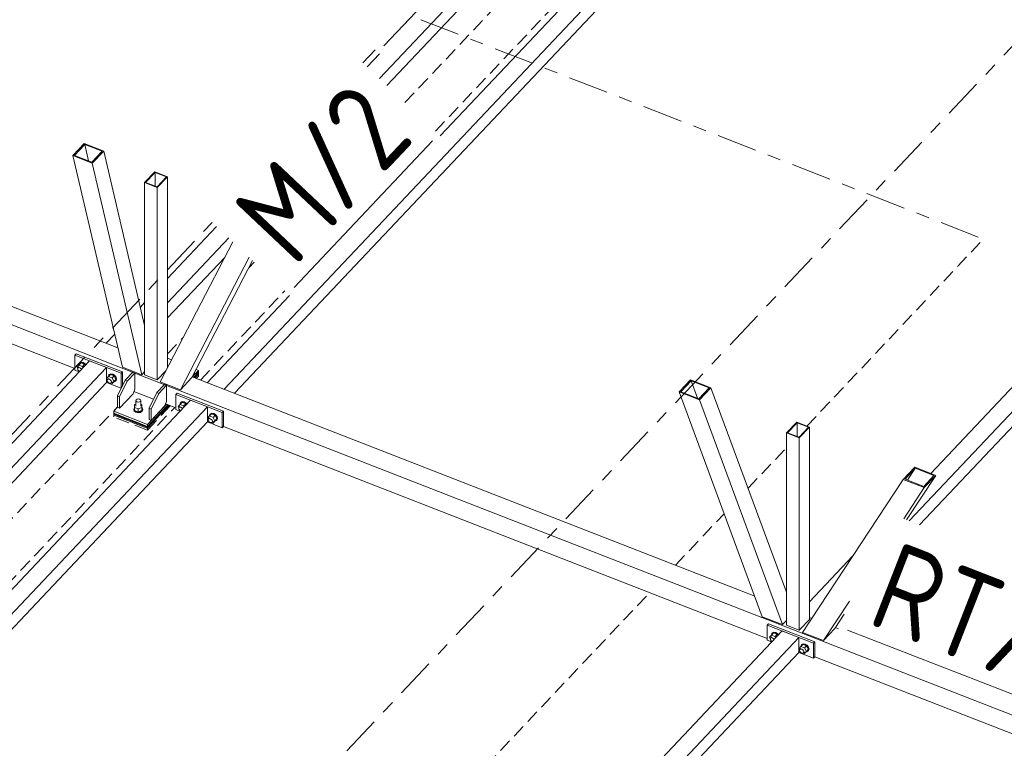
# Model space of a CAD drawing. Header units: millimetres. Extents: x -681 to 506, y -45 to 794.
# Tile 159 of 256: x -19 to 25, y 247 to 280. Entities that reach past the tile are written whole.
import ezdxf

# ---------------------------------------------------------------- set-up
doc = ezdxf.new("R2010")
doc.units = ezdxf.units.MM
doc.header["$LTSCALE"] = 0.6
for name, pattern in [('VERDECKT2', [1.5, 1, -0.5]), ('XKITLINE00', [0]), ('XKITLINE03', [6, 3, -1, 1, -1])]:
    doc.linetypes.add(name, pattern=pattern)
for name, color, linetype, lineweight in [('Bolt', 7, 'Continuous', 0), ('Part', 2, 'Continuous', 0), ('PartMark', 3, 'Continuous', 0), ('S-GRID', 1, 'Continuous', 0)]:
    doc.layers.add(name, color=color, linetype=linetype, lineweight=lineweight)
doc.styles.add('ISOCPEUR', font='ISOCPEUR.TTF')

msp = doc.modelspace()

# ---------------------------------------------------------------- linework, layer by layer
at = {"layer": 'Bolt', "color": 3, "linetype": 'XKITLINE00', "lineweight": 0}
for p, q in [((-16.577, 264.592), (-16.495, 264.688)), ((-16.547, 264.535), (-16.577, 264.592)), ((-16.554, 264.517), (-16.541, 264.554)), ((-16.541, 264.469), (-16.554, 264.517)), ((-16.541, 264.554), (-16.495, 264.603)), ((-16.541, 264.554), (-16.506, 264.572)), ((-16.506, 264.424), (-16.541, 264.469)), ((-16.506, 264.572), (-16.459, 264.565)), ((-16.466, 264.399), (-16.506, 264.424)), ((-16.496, 264.695), (-16.472, 264.764)), ((-16.494, 264.688), (-16.496, 264.695)), ((-16.495, 264.688), (-16.402, 264.786)), ((-16.33, 264.624), (-16.495, 264.688)), ((-16.472, 264.764), (-16.408, 264.797)), ((-16.472, 264.764), (-16.455, 264.782)), ((-16.459, 264.565), (-16.411, 264.535)), ((-16.391, 264.815), (-16.455, 264.782)), ((-16.411, 264.535), (-16.378, 264.492)), ((-16.408, 264.797), (-16.32, 264.783)), ((-16.238, 264.722), (-16.402, 264.786)), ((-16.303, 264.802), (-16.391, 264.815)), ((-16.33, 264.624), (-16.238, 264.722)), ((-16.303, 264.571), (-16.33, 264.624)), ((-16.32, 264.783), (-16.232, 264.728)), ((-16.215, 264.746), (-16.303, 264.802)), ((-16.211, 264.669), (-16.238, 264.722)), ((-16.232, 264.728), (-16.198, 264.683)), ((-16.18, 264.702), (-16.215, 264.746)), ((-15.247, 264.074), (-15.165, 264.169)), ((-15.217, 264.016), (-15.247, 264.074)), ((-15.224, 263.998), (-15.211, 264.035)), ((-15.211, 263.95), (-15.224, 263.998)), ((-15.211, 264.035), (-15.165, 264.084)), ((-15.211, 264.035), (-15.176, 264.053)), ((-15.176, 263.906), (-15.211, 263.95)), ((-15.176, 264.053), (-15.129, 264.046)), ((-15.166, 264.176), (-15.143, 264.245)), ((-15.164, 264.17), (-15.166, 264.176)), ((-15.165, 264.169), (-15.073, 264.267)), ((-15.165, 264.169), (-15, 264.105)), ((-15.143, 264.245), (-15.078, 264.278)), ((-15.143, 264.245), (-15.125, 264.264)), ((-15.129, 264.046), (-15.081, 264.016)), ((-15.061, 264.296), (-15.125, 264.264)), ((-15.081, 264.016), (-15.046, 263.971)), ((-15.078, 264.278), (-14.99, 264.265)), ((-14.908, 264.203), (-15.073, 264.267)), ((-14.973, 264.283), (-15.061, 264.296)), ((-15.046, 263.971), (-15.034, 263.924)), ((-15, 264.105), (-14.908, 264.203)), ((-15, 264.105), (-14.918, 263.945)), ((-15, 263.85), (-14.908, 263.948)), ((-15, 263.85), (-14.918, 263.945)), ((-14.99, 264.265), (-14.903, 264.209)), ((-14.885, 264.228), (-14.973, 264.283)), ((-14.918, 263.945), (-14.826, 264.043)), ((-14.826, 264.043), (-14.908, 264.203)), ((-14.908, 263.948), (-14.826, 264.043)), ((-14.903, 264.209), (-14.838, 264.127)), ((-14.838, 263.969), (-14.903, 263.937)), ((-14.821, 264.145), (-14.885, 264.228)), ((-14.838, 264.127), (-14.815, 264.039)), ((-14.815, 264.039), (-14.838, 263.969)), ((-14.838, 263.969), (-14.821, 263.988)), ((-14.797, 264.057), (-14.821, 264.145)), ((-14.821, 263.988), (-14.797, 264.057)), ((-15.129, 263.876), (-15.176, 263.906)), ((-15.081, 263.869), (-15.129, 263.876)), ((-15.046, 263.886), (-15.081, 263.869)), ((-15.067, 263.876), (-15, 263.85)), ((-15.046, 263.886), (-15, 263.935)), ((-15.034, 263.924), (-15.046, 263.886)), ((-14.903, 263.937), (-14.916, 263.939)), ((-13.93, 263.086), (-13.914, 263.121)), ((-13.917, 263.05), (-13.93, 263.086)), ((-13.93, 262.838), (-13.93, 263.086)), ((-13.914, 263.121), (-13.873, 263.147)), ((-13.873, 263.147), (-13.817, 263.156)), ((-13.817, 263.156), (-13.762, 263.145)), ((-13.762, 263.145), (-13.722, 263.119)), ((-13.708, 263.083), (-13.724, 263.047)), ((-13.722, 263.119), (-13.708, 263.083)), ((-13.708, 262.835), (-13.708, 263.083)), ((-14.025, 262.696), (-13.995, 262.761)), ((-14, 262.629), (-14.025, 262.696)), ((-14.025, 262.67), (-14.025, 262.696)), ((-14.025, 262.67), (-14, 262.604)), ((-13.926, 262.58), (-14, 262.629)), ((-13.995, 262.761), (-13.988, 262.766)), ((-13.984, 262.901), (-13.988, 262.777)), ((-13.988, 262.777), (-13.823, 262.713)), ((-13.988, 262.633), (-13.988, 262.777)), ((-13.988, 262.633), (-13.824, 262.569)), ((-13.984, 262.901), (-13.93, 262.92)), ((-13.877, 263.023), (-13.917, 263.05)), ((-13.822, 263.013), (-13.877, 263.023)), ((-13.823, 262.713), (-13.824, 262.569)), ((-13.824, 262.569), (-13.655, 262.629)), ((-13.655, 262.772), (-13.823, 262.713)), ((-13.766, 263.022), (-13.822, 263.013)), ((-13.724, 263.047), (-13.766, 263.022)), ((-13.644, 262.624), (-13.72, 262.577)), ((-13.708, 262.919), (-13.651, 262.896)), ((-13.651, 262.896), (-13.655, 262.772)), ((-13.655, 262.772), (-13.655, 262.629)), ((-13.655, 262.629), (-13.651, 262.752)), ((-13.651, 262.896), (-13.651, 262.752)), ((-13.651, 262.764), (-13.639, 262.756)), ((-13.614, 262.69), (-13.644, 262.624)), ((-13.644, 262.599), (-13.614, 262.664)), ((-13.639, 262.756), (-13.614, 262.69)), ((-13.614, 262.664), (-13.614, 262.69)), ((-12.017, 262.814), (-11.935, 262.91)), ((-11.988, 262.756), (-12.017, 262.814)), ((-11.994, 262.738), (-11.981, 262.776)), ((-11.981, 262.691), (-11.994, 262.738)), ((-11.981, 262.776), (-11.935, 262.824)), ((-11.981, 262.776), (-11.947, 262.793)), ((-11.947, 262.646), (-11.981, 262.691)), ((-11.947, 262.793), (-11.899, 262.786)), ((-11.906, 262.621), (-11.947, 262.646)), ((-11.936, 262.916), (-11.913, 262.986)), ((-11.935, 262.91), (-11.936, 262.916)), ((-11.935, 262.91), (-11.843, 263.007)), ((-11.771, 262.845), (-11.935, 262.91)), ((-11.913, 262.986), (-11.849, 263.018)), ((-11.913, 262.986), (-11.896, 263.004)), ((-11.899, 262.786), (-11.852, 262.756)), ((-11.831, 263.036), (-11.896, 263.004)), ((-11.852, 262.756), (-11.819, 262.714)), ((-11.849, 263.018), (-11.761, 263.005)), ((-11.678, 262.943), (-11.843, 263.007)), ((-11.743, 263.023), (-11.831, 263.036)), ((-11.771, 262.845), (-11.678, 262.943)), ((-11.744, 262.793), (-11.771, 262.845)), ((-11.761, 263.005), (-11.673, 262.95)), ((-11.656, 262.968), (-11.743, 263.023)), ((-11.651, 262.891), (-11.678, 262.943)), ((-11.673, 262.95), (-11.638, 262.905)), ((-11.621, 262.923), (-11.656, 262.968)), ((-14, 262.604), (-13.926, 262.554)), ((-13.824, 262.561), (-13.926, 262.58)), ((-13.926, 262.554), (-13.824, 262.535)), ((-13.72, 262.577), (-13.824, 262.561)), ((-13.824, 262.535), (-13.72, 262.551)), ((-13.72, 262.551), (-13.644, 262.599)), ((-10.688, 262.295), (-10.605, 262.391)), ((-10.658, 262.238), (-10.688, 262.295)), ((-10.664, 262.219), (-10.651, 262.257)), ((-10.651, 262.172), (-10.664, 262.219)), ((-10.651, 262.257), (-10.605, 262.306)), ((-10.651, 262.257), (-10.617, 262.275)), ((-10.617, 262.127), (-10.651, 262.172)), ((-10.617, 262.275), (-10.569, 262.267)), ((-10.607, 262.397), (-10.583, 262.467)), ((-10.605, 262.391), (-10.607, 262.397)), ((-10.605, 262.391), (-10.513, 262.489)), ((-10.605, 262.391), (-10.441, 262.327)), ((-10.583, 262.467), (-10.519, 262.499)), ((-10.583, 262.467), (-10.566, 262.485)), ((-10.569, 262.267), (-10.522, 262.237)), ((-10.501, 262.518), (-10.566, 262.485)), ((-10.522, 262.237), (-10.487, 262.193)), ((-10.519, 262.499), (-10.431, 262.486)), ((-10.349, 262.424), (-10.513, 262.489)), ((-10.414, 262.505), (-10.501, 262.518)), ((-10.487, 262.193), (-10.474, 262.145)), ((-10.441, 262.327), (-10.349, 262.424)), ((-10.441, 262.327), (-10.359, 262.167)), ((-10.441, 262.071), (-10.349, 262.169)), ((-10.441, 262.071), (-10.359, 262.167)), ((-10.431, 262.486), (-10.343, 262.431)), ((-10.326, 262.449), (-10.414, 262.505)), ((-10.359, 262.167), (-10.266, 262.265)), ((-10.266, 262.265), (-10.349, 262.424)), ((-10.349, 262.169), (-10.266, 262.265)), ((-10.343, 262.431), (-10.279, 262.348)), ((-10.279, 262.191), (-10.343, 262.158)), ((-10.261, 262.367), (-10.326, 262.449)), ((-10.279, 262.348), (-10.255, 262.26)), ((-10.255, 262.26), (-10.279, 262.191)), ((-10.279, 262.191), (-10.261, 262.209)), ((-10.238, 262.279), (-10.261, 262.367)), ((-10.261, 262.209), (-10.238, 262.279)), ((-10.569, 262.097), (-10.617, 262.127)), ((-10.522, 262.09), (-10.569, 262.097)), ((-10.487, 262.108), (-10.522, 262.09)), ((-10.507, 262.097), (-10.441, 262.071)), ((-10.487, 262.108), (-10.441, 262.156)), ((-10.474, 262.145), (-10.487, 262.108)), ((-10.343, 262.158), (-10.357, 262.16)), ((14.675, 252.403), (14.757, 252.498)), ((14.704, 252.345), (14.675, 252.403)), ((14.711, 252.364), (14.757, 252.413)), ((14.756, 252.505), (14.779, 252.574)), ((14.757, 252.499), (14.756, 252.505)), ((14.757, 252.498), (14.849, 252.596)), ((14.922, 252.434), (14.757, 252.498)), ((14.779, 252.574), (14.844, 252.607)), ((14.779, 252.574), (14.797, 252.593)), ((14.861, 252.625), (14.797, 252.593)), ((14.844, 252.607), (14.932, 252.594)), ((15.014, 252.532), (14.849, 252.596)), ((14.949, 252.612), (14.861, 252.625)), ((14.922, 252.434), (15.014, 252.532)), ((14.949, 252.382), (14.922, 252.434)), ((14.932, 252.594), (15.019, 252.538)), ((15.037, 252.557), (14.949, 252.612)), ((15.041, 252.479), (15.014, 252.532)), ((15.019, 252.538), (15.054, 252.494)), ((15.071, 252.512), (15.037, 252.557)), ((14.698, 252.327), (14.711, 252.364)), ((14.711, 252.279), (14.698, 252.327)), ((14.711, 252.364), (14.746, 252.382)), ((14.746, 252.234), (14.711, 252.279)), ((14.746, 252.382), (14.793, 252.375)), ((14.786, 252.209), (14.746, 252.234)), ((14.793, 252.375), (14.841, 252.345)), ((14.841, 252.345), (14.874, 252.302)), ((16.005, 251.884), (16.087, 251.979)), ((16.086, 251.986), (16.109, 252.056)), ((16.087, 251.98), (16.086, 251.986)), ((16.087, 251.979), (16.179, 252.077)), ((16.087, 251.979), (16.251, 251.915)), ((16.109, 252.056), (16.174, 252.088)), ((16.109, 252.056), (16.127, 252.074)), ((16.191, 252.106), (16.127, 252.074)), ((16.174, 252.088), (16.261, 252.075)), ((16.344, 252.013), (16.179, 252.077)), ((16.279, 252.093), (16.191, 252.106)), ((16.251, 251.915), (16.344, 252.013)), ((16.261, 252.075), (16.349, 252.02)), ((16.367, 252.038), (16.279, 252.093)), ((16.426, 251.853), (16.344, 252.013)), ((16.349, 252.02), (16.414, 251.937)), ((16.431, 251.955), (16.367, 252.038)), ((16.454, 251.867), (16.431, 251.955)), ((16.034, 251.826), (16.005, 251.884)), ((16.028, 251.808), (16.041, 251.846)), ((16.041, 251.76), (16.028, 251.808)), ((16.041, 251.846), (16.087, 251.894)), ((16.041, 251.846), (16.076, 251.863)), ((16.076, 251.716), (16.041, 251.76)), ((16.076, 251.863), (16.123, 251.856)), ((16.123, 251.686), (16.076, 251.716)), ((16.123, 251.856), (16.171, 251.826)), ((16.171, 251.679), (16.123, 251.686)), ((16.171, 251.826), (16.205, 251.781)), ((16.205, 251.696), (16.171, 251.679)), ((16.185, 251.686), (16.251, 251.66)), ((16.205, 251.781), (16.218, 251.734)), ((16.205, 251.696), (16.251, 251.745)), ((16.218, 251.734), (16.205, 251.696)), ((16.251, 251.915), (16.334, 251.756)), ((16.251, 251.66), (16.344, 251.758)), ((16.251, 251.66), (16.334, 251.756)), ((16.334, 251.756), (16.426, 251.853)), ((16.349, 251.747), (16.335, 251.749)), ((16.344, 251.758), (16.426, 251.853)), ((16.414, 251.779), (16.349, 251.747)), ((16.414, 251.937), (16.437, 251.849)), ((16.437, 251.849), (16.414, 251.779)), ((16.414, 251.779), (16.431, 251.798)), ((16.431, 251.798), (16.454, 251.867))]:
    msp.add_line(p, q, dxfattribs=at)
at = {"layer": 'Part', "color": 2, "linetype": 'XKITLINE00', "lineweight": 0}
for p, q in [((-2.937, 277.628), (17.021, 298.77)), ((-2.597, 277.308), (17.021, 298.089)), ((20.821, 297.288), (-0.188, 275.033)), ((21.581, 296.992), (-9.947, 263.595)), ((-9.477, 263.412), (21.581, 296.311)), ((48.273, 286.58), (20.967, 257.655)), ((21.437, 257.472), (48.273, 285.899)), ((-3.487, 278.147), (-2.933, 278.735)), ((-16.253, 274.694), (-16.772, 274.145)), ((-16.694, 274.156), (-16.233, 274.645)), ((-16.253, 274.694), (-15.375, 274.352)), ((-16.233, 274.645), (-16.061, 273.909)), ((-15.453, 274.341), (-16.233, 274.645)), ((-15.914, 273.852), (-15.453, 274.341)), ((-15.375, 274.352), (-15.894, 273.803)), ((-13.531, 266.471), (-15.375, 274.352)), ((-16.772, 274.145), (-15.894, 273.803)), ((-16.772, 274.145), (-14.535, 264.591)), ((-16.694, 274.156), (-15.914, 273.852)), ((-15.894, 273.803), (-13.658, 264.249)), ((-13.07, 273.411), (-13.531, 272.923)), ((-13.485, 272.93), (-13.058, 273.382)), ((-13.07, 273.411), (-12.5, 273.189)), ((-13.058, 273.382), (-13.058, 272.763)), ((-12.545, 273.182), (-13.058, 273.382)), ((-13.531, 272.923), (-12.961, 272.7)), ((-13.531, 272.923), (-13.531, 264.241)), ((-13.485, 272.93), (-12.972, 272.73)), ((-12.972, 272.73), (-12.545, 273.182)), ((-12.961, 272.7), (-12.5, 273.189)), ((-12.5, 273.189), (-12.5, 264.578)), ((-12.961, 272.7), (-12.961, 264.018)), ((-12.5, 268.6), (-10.287, 270.944)), ((-9.555, 270.253), (-12.837, 263.928)), ((-12.5, 267.499), (-9.738, 270.425)), ((-12.5, 266.818), (-9.919, 269.551)), ((-8.816, 269.555), (-11.92, 263.571)), ((-8.659, 269.407), (-11.401, 264.12)), ((-23.03, 268.698), (-14.74, 265.464)), ((-23.607, 268.087), (-13.969, 264.328)), ((-13.725, 267.302), (-13.531, 267.508)), ((-6.989, 267.83), (-10.707, 263.891)), ((-23.607, 267.236), (-16.683, 264.536)), ((21.947, 259.795), (28.319, 266.545)), ((-15.266, 265.67), (-14.883, 266.076)), ((-27.151, 253.081), (-16.018, 264.874)), ((-16.625, 265.194), (-16.683, 265.133)), ((-16.683, 265.133), (-14.593, 264.318)), ((-16.683, 264.452), (-16.683, 265.133)), ((-14.535, 264.379), (-16.625, 265.194)), ((-16.018, 264.874), (-15.258, 264.577)), ((-12.5, 264.993), (-12.321, 264.923)), ((-26.601, 252.562), (-15.258, 264.577)), ((-16.683, 264.452), (-16.488, 264.376)), ((-15.258, 263.896), (-15.258, 264.577)), ((-13.658, 264.249), (-14.535, 264.591)), ((-12.961, 264.018), (-12.582, 264.42)), ((-12.5, 264.591), (-12.494, 264.588)), ((-11.38, 264.154), (-11.103, 264.448)), ((-11.21, 264.49), (-11.103, 264.448)), ((-11.103, 264.448), (-11.103, 264.363)), ((-14.41, 263.999), (-14.755, 263.292)), ((-14.315, 263.962), (-14.66, 263.255)), ((-14.535, 264.379), (-14.593, 264.318)), ((-14.593, 264.318), (-14.593, 263.637)), ((-14.535, 263.742), (-14.535, 264.379)), ((-14.064, 264.365), (-14.41, 263.999)), ((-14.41, 263.999), (-14.315, 263.962)), ((-13.969, 264.328), (-14.315, 263.962)), ((-13.969, 264.328), (-14.064, 264.365)), ((-13.969, 264.328), (-12.544, 263.772)), ((-13.969, 263.605), (-13.969, 264.328)), ((-13.658, 264.249), (-13.531, 264.383)), ((-13.531, 264.241), (-12.961, 264.018)), ((-11.92, 263.571), (-11.401, 264.12)), ((-11.383, 264.155), (13.999, 254.255)), ((-11.275, 264.265), (-11.38, 264.154)), ((-11.322, 264.131), (-11.103, 264.363)), ((-11.312, 264.127), (-11.106, 264.346)), ((-11.312, 264.127), (-11.106, 264.346)), ((-11.295, 264.121), (-11.106, 264.321)), ((-11.295, 264.121), (-11.106, 264.321)), ((-11.275, 264.363), (-11.275, 264.265)), ((-11.266, 264.109), (-11.106, 264.278)), ((-11.266, 264.109), (-11.106, 264.278)), ((-11.106, 264.346), (-11.106, 264.36)), ((-11.106, 264.278), (-11.106, 264.36)), ((-11.106, 264.346), (-11.106, 264.321)), ((-11.106, 264.321), (-11.106, 264.278)), ((11.104, 264.024), (10.585, 263.474)), ((10.665, 263.485), (11.126, 263.973)), ((11.104, 264.024), (12.021, 263.666)), ((11.126, 263.973), (11.416, 263.192)), ((11.941, 263.655), (11.126, 263.973)), ((-26.261, 252.241), (-15.258, 263.896)), ((-15.258, 263.896), (-14.593, 263.637)), ((-14.593, 263.637), (-14.58, 263.651)), ((-14.055, 263.386), (-13.969, 263.605)), ((-12.639, 263.81), (-12.985, 263.443)), ((-12.544, 263.773), (-12.89, 263.406)), ((-12.837, 263.928), (-11.92, 263.571)), ((-12.544, 263.773), (-12.639, 263.81)), ((-12.544, 263.049), (-12.544, 263.773)), ((-12.544, 263.772), (70.819, 231.256)), ((11.48, 263.167), (11.941, 263.655)), ((12.021, 263.666), (11.502, 263.117)), ((15.441, 254.429), (12.021, 263.666)), ((-11.458, 263.095), (-23.852, 249.967)), ((-14.66, 263.255), (-14.755, 263.292)), ((-14.755, 263.292), (-14.755, 262.781)), ((-14.055, 263.386), (-14.66, 262.744)), ((-14.66, 262.744), (-14.66, 263.255)), ((-14.012, 263.494), (-13.129, 263.149)), ((-12.985, 263.443), (-13.331, 262.736)), ((-12.89, 263.406), (-13.236, 262.699)), ((-12.985, 263.443), (-12.89, 263.406)), ((-12.066, 263.416), (-12.123, 263.355)), ((-12.123, 263.355), (-10.034, 262.539)), ((-12.123, 262.674), (-12.123, 263.355)), ((-9.976, 262.6), (-12.066, 263.416)), ((-10.699, 262.799), (-11.458, 263.095)), ((10.585, 263.474), (11.502, 263.117)), ((10.585, 263.474), (14.342, 253.327)), ((10.665, 263.485), (11.48, 263.167)), ((11.502, 263.117), (15.259, 252.969)), ((-10.699, 262.799), (-42.226, 229.402)), ((-14.928, 262.599), (-14.755, 262.782)), ((-14.66, 262.744), (-14.755, 262.781)), ((-13.411, 261.904), (-12.476, 262.895)), ((-13.411, 261.904), (-12.476, 262.895)), ((-13.411, 261.879), (-12.459, 262.888)), ((-13.411, 261.879), (-12.459, 262.888)), ((-13.411, 261.836), (-12.429, 262.876)), ((-13.411, 261.836), (-12.429, 262.876)), ((-13.408, 262.006), (-12.544, 262.922)), ((-13.408, 261.921), (-12.485, 262.898)), ((-13.236, 262.699), (-13.331, 262.736)), ((-13.331, 262.736), (-13.331, 262.226)), ((-13.236, 262.189), (-12.63, 262.83)), ((-13.236, 262.189), (-13.236, 262.699)), ((-12.63, 262.83), (-12.544, 263.049)), ((-12.588, 262.938), (-12.544, 262.921)), ((-12.544, 262.921), (-12.123, 262.757)), ((-12.123, 262.674), (-11.928, 262.597)), ((-10.699, 262.118), (-10.699, 262.799)), ((-13.408, 262.006), (-14.928, 262.599)), ((-14.928, 262.599), (-14.928, 262.513)), ((-14.928, 262.513), (-14.928, 262.513)), ((-14.928, 262.513), (-13.411, 261.921)), ((-14.928, 262.496), (-14.928, 262.513)), ((-14.928, 262.513), (-14.928, 262.513)), ((-14.928, 262.513), (-13.411, 261.921)), ((-14.928, 262.428), (-14.928, 262.513)), ((-14.928, 262.513), (-13.408, 261.921)), ((-14.928, 262.496), (-13.411, 261.904)), ((-13.411, 261.904), (-14.928, 262.496)), ((-14.928, 262.496), (-14.928, 262.47)), ((-14.928, 262.47), (-13.411, 261.879)), ((-13.411, 261.879), (-14.928, 262.47)), ((-14.928, 262.47), (-14.928, 262.428)), ((-14.928, 262.428), (-13.411, 261.836)), ((-14.928, 262.428), (-13.411, 261.836)), ((-13.331, 262.226), (-13.236, 262.189)), ((-9.976, 262.6), (-10.034, 262.539)), ((-10.034, 262.539), (-10.034, 261.858)), ((-9.976, 261.92), (-9.976, 262.6)), ((-41.756, 229.219), (-10.699, 262.118)), ((-13.411, 261.921), (-13.411, 261.922)), ((-13.411, 261.921), (-13.411, 261.922)), ((-13.411, 261.921), (-13.411, 261.904)), ((-13.411, 261.921), (-13.411, 261.836)), ((-13.411, 261.904), (-13.411, 261.879)), ((-13.411, 261.879), (-13.411, 261.836)), ((-13.408, 261.921), (-13.408, 262.006)), ((-10.699, 262.118), (-10.034, 261.858)), ((-10.034, 261.858), (-9.976, 261.92)), ((-9.976, 261.92), (14.569, 252.346)), ((15.902, 262.11), (15.441, 261.622)), ((15.487, 261.629), (15.914, 262.081)), ((15.902, 262.11), (16.472, 261.888)), ((15.914, 262.081), (15.914, 261.463)), ((16.427, 261.881), (15.914, 262.081)), ((16, 261.429), (16.427, 261.881)), ((16.011, 261.4), (16.472, 261.888)), ((16.472, 261.888), (16.472, 253.206)), ((15.441, 261.622), (16.011, 261.4)), ((15.441, 261.622), (15.441, 252.94)), ((15.487, 261.629), (16, 261.429)), ((16.011, 261.4), (16.011, 252.718)), ((21.225, 260.076), (20.706, 259.527)), ((20.787, 259.537), (21.248, 260.025)), ((21.248, 260.025), (20.899, 259.493)), ((21.225, 260.076), (22.169, 259.708)), ((22.088, 259.698), (21.248, 260.025)), ((20.706, 259.527), (16.16, 252.618)), ((20.706, 259.527), (21.65, 259.158)), ((20.787, 259.537), (21.627, 259.209)), ((22.169, 259.708), (20.849, 257.701)), ((21.627, 259.209), (22.088, 259.698)), ((21.65, 259.158), (22.169, 259.708)), ((21.65, 259.158), (20.724, 257.75)), ((16.472, 253.996), (18.435, 256.074)), ((18.272, 254.024), (17.105, 252.25)), ((15.259, 252.969), (14.342, 253.327)), ((16.472, 253.29), (16.576, 253.249)), ((18.043, 253.437), (17.624, 252.799)), ((14.627, 253.004), (14.569, 252.943)), ((14.569, 252.943), (16.659, 252.128)), ((14.569, 252.262), (14.569, 252.943)), ((16.716, 252.189), (14.627, 253.004)), ((15.259, 252.969), (15.441, 253.162)), ((15.441, 252.94), (16.011, 252.718)), ((16.011, 252.718), (16.472, 253.206)), ((2.84, 239.555), (15.234, 252.684)), ((15.234, 252.684), (15.994, 252.387)), ((16.16, 252.618), (17.105, 252.25)), ((17.105, 252.25), (17.624, 252.799)), ((17.645, 252.832), (17.786, 252.777)), ((15.994, 252.387), (-11.313, 223.462)), ((14.569, 252.262), (14.764, 252.186)), ((15.994, 251.706), (15.994, 252.387)), ((16.716, 252.189), (16.659, 252.128)), ((16.659, 252.128), (16.659, 251.447)), ((16.716, 251.508), (16.716, 252.189)), ((-10.843, 223.279), (15.994, 251.706)), ((15.994, 251.706), (16.659, 251.447)), ((16.659, 251.447), (16.716, 251.508)), ((16.716, 251.508), (43.541, 241.045))]:
    msp.add_line(p, q, dxfattribs=at)
at = {"layer": 'Part', "color": 4, "linetype": 'VERDECKT2', "lineweight": 0}
for p, q in [((-1.783, 276.539), (17.524, 296.99)), ((-0.409, 275.241), (20.104, 296.97)), ((16.357, 261.933), (24.296, 270.343)), ((-8.833, 269.071), (-8.583, 269.335)), ((-11.011, 264.01), (-7.209, 268.038)), ((-12.5, 265.187), (-11.799, 265.929)), ((-11.262, 264.108), (-11.102, 264.277)), ((-11.204, 264.085), (-11.102, 264.192)), ((-11.106, 264.278), (-11.102, 264.277)), ((-11.102, 264.277), (-11.102, 264.192)), ((-25.447, 251.472), (-14.755, 262.797)), ((-24.072, 250.175), (-12.175, 262.777)), ((-13.408, 261.835), (-12.426, 262.875)), ((-13.408, 261.75), (-12.367, 262.852)), ((-14.928, 262.343), (-14.928, 262.428)), ((-14.928, 262.428), (-13.408, 261.835)), ((-13.408, 261.75), (-14.928, 262.343)), ((-13.408, 261.835), (-13.408, 261.75)), ((13.703, 259.122), (15.441, 260.963)), ((10.424, 255.649), (12.621, 257.976)), ((-1.183, 243.353), (9.261, 254.416))]:
    msp.add_line(p, q, dxfattribs=at)
at = {"layer": 'PartMark', "color": 1, "linetype": 'XKITLINE00', "lineweight": 0}
for p, q in [((-2.731, 279.094), (3.52, 285.716)), ((-6.787, 268.189), (-0.536, 274.811)), ((18.195, 252.725), (30.522, 247.917))]:
    msp.add_line(p, q, dxfattribs=at)
at = {"layer": 'S-GRID', "color": 1, "linetype": 'XKITLINE03', "lineweight": 0}
for p, q in [((-192.225, 48.32), (230.759, 496.379)), ((-1.062, 280.279), (24.214, 270.42)), ((-3.68, 278.33), (-3.126, 278.917)), ((-27.344, 253.264), (-10.481, 271.127))]:
    msp.add_line(p, q, dxfattribs=at)

# ---------------------------------------------------------------- texts
at = {"layer": 'PartMark', "color": 1, "style": 'ISOCPEUR', "width": 0.85}
for s, rotation, p in [('M/2', 46.6502, (-6.811, 269.038)), ('RT/13', -21.3083, (18.972, 253.066))]:
    msp.add_text(s, height=4, rotation=rotation, dxfattribs=at).set_placement(p)

doc.saveas('drawing.dxf')
